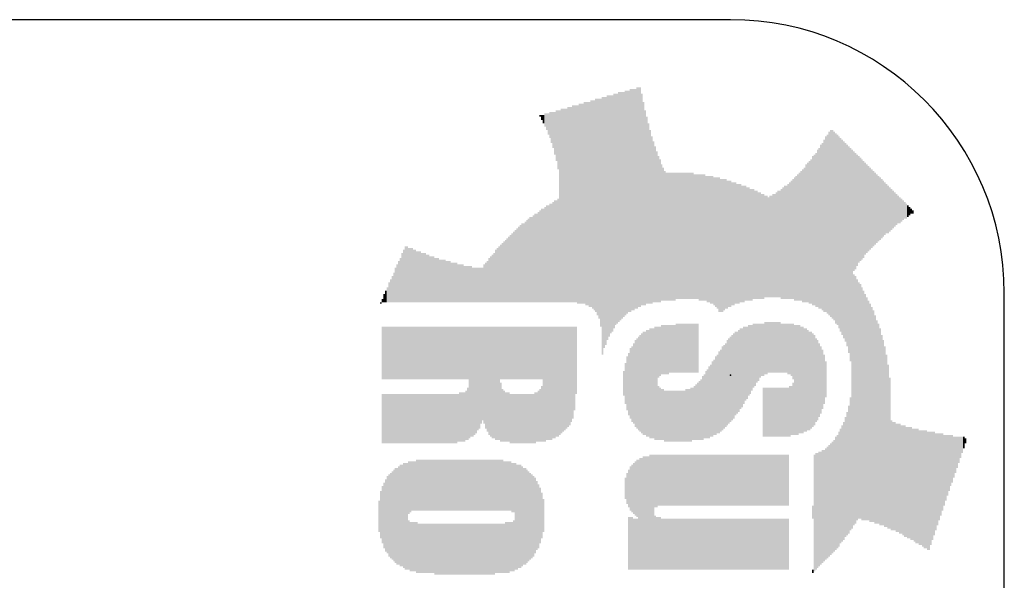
# Model space of a CAD drawing. Extents: x 0.03 to 1.48, y 0 to 0.8.
# Tile 5 of 5: x 1.12 to 1.48, y 0.6 to 0.8. Entities that reach past the tile are written whole.
import ezdxf

# ---------------------------------------------------------------- set-up
doc = ezdxf.new("R2010")
doc.units = 0
for name, color, linetype in [('20', 53, 'CONTINUOUS'), ('21', 7, 'CONTINUOUS'), ('23', 53, 'CONTINUOUS')]:
    doc.layers.add(name, color=color, linetype=linetype)

# ---------------------------------------------------------------- blocks, each defined once
blk = doc.blocks.new('RECT')
blk.add_solid([(-0.5, -0.5), (0.5, -0.5), (-0.5, 0.5), (0.5, 0.5)])

msp = doc.modelspace()

# ---------------------------------------------------------------- linework, layer by layer
at = {"layer": '20'}
for p, q in [((1.38, 0.8), (0.13, 0.8)), ((1.48, 0.1), (1.48, 0.7))]:
    msp.add_line(p, q, dxfattribs=at)
msp.add_arc((1.38, 0.7), 0.1, 0, 90, dxfattribs=at)
at = {"layer": '23'}
msp.add_point((1.38, 0.67), dxfattribs=at)

# ---------------------------------------------------------------- block references
at = {"layer": '21', "yscale": 0.0006, "rotation": 270}
for p, xscale in [((1.3392, 0.7315), 0.084), ((1.3398, 0.7318), 0.0834), ((1.3404, 0.7321), 0.0828), ((1.341, 0.7324), 0.0822), ((1.3416, 0.733), 0.0822), ((1.3422, 0.7333), 0.0816), ((1.3428, 0.7336), 0.081), ((1.3434, 0.7339), 0.0816), ((1.344, 0.7342), 0.081), ((1.3446, 0.7342), 0.081), ((1.3452, 0.7345), 0.0804), ((1.3458, 0.7348), 0.081), ((1.3464, 0.7351), 0.0804), ((1.347, 0.7351), 0.0804), ((1.3266, 0.733), 0.0738), ((1.3272, 0.7327), 0.0744), ((1.3278, 0.7327), 0.0744), ((1.3284, 0.7324), 0.075), ((1.329, 0.7327), 0.0756), ((1.3296, 0.7324), 0.0762), ((1.3302, 0.7321), 0.0768), ((1.3308, 0.7321), 0.078), ((1.3314, 0.7315), 0.0792), ((1.332, 0.7309), 0.0804), ((1.3326, 0.7294), 0.0834), ((1.3332, 0.7246), 0.0942), ((1.3338, 0.7258), 0.0918), ((1.3344, 0.7264), 0.0906), ((1.335, 0.7276), 0.0894), ((1.3356, 0.7282), 0.0882), ((1.3362, 0.7288), 0.087), ((1.3368, 0.7291), 0.0864), ((1.3374, 0.73), 0.0858), ((1.338, 0.7306), 0.0846), ((1.3386, 0.7309), 0.084), ((1.3476, 0.7342), 0.0774), ((1.3482, 0.7327), 0.0744), ((1.3164, 0.7576), 0.0186), ((1.317, 0.7561), 0.0216), ((1.3176, 0.7318), 0.0702), ((1.3182, 0.7321), 0.0708), ((1.3188, 0.7321), 0.0708), ((1.3194, 0.7321), 0.0708), ((1.32, 0.7321), 0.0708), ((1.3206, 0.7324), 0.0714), ((1.3212, 0.7324), 0.0714), ((1.3218, 0.7324), 0.0714), ((1.3224, 0.7327), 0.072), ((1.323, 0.7327), 0.072), ((1.3236, 0.7327), 0.072), ((1.3242, 0.7324), 0.0726), ((1.3248, 0.7327), 0.0732), ((1.3254, 0.7327), 0.0732), ((1.326, 0.7327), 0.0732), ((1.3488, 0.7312), 0.0714), ((1.3104, 0.7648), 0.0006), ((1.311, 0.7642), 0.0018), ((1.3116, 0.7636), 0.003), ((1.3122, 0.7633), 0.0048), ((1.3128, 0.7627), 0.006), ((1.3134, 0.7618), 0.0078), ((1.314, 0.7615), 0.0096), ((1.3146, 0.7606), 0.0114), ((1.3152, 0.7597), 0.0132), ((1.3158, 0.7585), 0.0156), ((1.3494, 0.7303), 0.0684), ((1.35, 0.7291), 0.066), ((1.3506, 0.7279), 0.0636), ((1.4166, 0.7255), 0.0684), ((1.4172, 0.7252), 0.069), ((1.3512, 0.7267), 0.0612), ((1.4142, 0.7246), 0.063), ((1.4148, 0.7252), 0.0642), ((1.4154, 0.7252), 0.0654), ((1.416, 0.7255), 0.0672), ((1.4178, 0.7246), 0.069), ((1.4184, 0.7237), 0.0696), ((1.419, 0.7231), 0.0696), ((1.4196, 0.7222), 0.0702), ((1.4202, 0.7213), 0.0708), ((1.4208, 0.7204), 0.0714), ((1.3518, 0.7261), 0.0588), ((1.3524, 0.7252), 0.057), ((1.4118, 0.7237), 0.0576), ((1.4124, 0.7237), 0.0588), ((1.413, 0.7243), 0.06), ((1.4136, 0.7243), 0.0612), ((1.4214, 0.7195), 0.072), ((1.422, 0.7186), 0.0726), ((1.4226, 0.7174), 0.0738), ((1.4232, 0.7159), 0.0756), ((1.4238, 0.7141), 0.078), ((1.4244, 0.6832), 0.1386), ((1.353, 0.7243), 0.0552), ((1.3536, 0.7234), 0.0534), ((1.3542, 0.7228), 0.0522), ((1.4094, 0.7225), 0.0528), ((1.41, 0.7228), 0.0546), ((1.4106, 0.7231), 0.0552), ((1.4112, 0.7231), 0.0564), ((1.425, 0.73), 0.0438), ((1.4256, 0.73), 0.0426), ((1.4262, 0.7303), 0.0408), ((1.4268, 0.7306), 0.039), ((1.4274, 0.7306), 0.0378), ((1.428, 0.7306), 0.0366), ((1.3548, 0.7222), 0.0498), ((1.3554, 0.7216), 0.0486), ((1.4064, 0.721), 0.0486), ((1.407, 0.7213), 0.0492), ((1.4076, 0.7219), 0.0504), ((1.4082, 0.7222), 0.051), ((1.4088, 0.7222), 0.0522), ((1.4286, 0.7306), 0.0354), ((1.4292, 0.7309), 0.0336), ((1.4298, 0.7309), 0.0324), ((1.4304, 0.7309), 0.0312), ((1.431, 0.7309), 0.03), ((1.4316, 0.7309), 0.0288), ((1.356, 0.721), 0.0474), ((1.3566, 0.7207), 0.0468), ((1.3572, 0.7207), 0.0468), ((1.3578, 0.7207), 0.0468), ((1.3584, 0.7207), 0.0468), ((1.359, 0.7207), 0.0468), ((1.3596, 0.7207), 0.0468), ((1.3602, 0.721), 0.0462), ((1.3608, 0.721), 0.0462), ((1.3614, 0.721), 0.0462), ((1.362, 0.721), 0.0462), ((1.3626, 0.721), 0.0462), ((1.3632, 0.721), 0.0462), ((1.3638, 0.721), 0.0462), ((1.3644, 0.721), 0.0462), ((1.365, 0.721), 0.0462), ((1.3656, 0.721), 0.0462), ((1.3662, 0.721), 0.0462), ((1.3668, 0.7207), 0.0456), ((1.3674, 0.7207), 0.0456), ((1.368, 0.7207), 0.0456), ((1.3686, 0.7204), 0.0462), ((1.3692, 0.7204), 0.0462), ((1.3698, 0.7204), 0.0462), ((1.3704, 0.7204), 0.0462), ((1.371, 0.7201), 0.0456), ((1.3716, 0.7198), 0.0462), ((1.3722, 0.7198), 0.0462), ((1.3728, 0.7195), 0.0468), ((1.3734, 0.7195), 0.0468), ((1.374, 0.7189), 0.0468), ((1.3746, 0.7186), 0.0474), ((1.3752, 0.7183), 0.048), ((1.3758, 0.7177), 0.0492), ((1.3764, 0.7174), 0.0486), ((1.377, 0.7174), 0.0486), ((1.3776, 0.7177), 0.048), ((1.3782, 0.718), 0.0474), ((1.4028, 0.7198), 0.0438), ((1.4034, 0.7198), 0.045), ((1.404, 0.7201), 0.0456), ((1.4046, 0.7204), 0.0462), ((1.4052, 0.7207), 0.0468), ((1.4058, 0.721), 0.0474), ((1.4322, 0.7309), 0.0276), ((1.4328, 0.7309), 0.0264), ((1.4334, 0.7309), 0.0252), ((1.434, 0.7309), 0.024), ((1.4346, 0.7309), 0.0228), ((1.4352, 0.7309), 0.0216), ((1.3788, 0.7177), 0.0468), ((1.3794, 0.718), 0.0462), ((1.38, 0.718), 0.0462), ((1.3806, 0.718), 0.045), ((1.3812, 0.718), 0.045), ((1.3818, 0.7183), 0.0444), ((1.3824, 0.718), 0.0438), ((1.383, 0.718), 0.0438), ((1.3836, 0.7183), 0.0432), ((1.3842, 0.718), 0.0426), ((1.3848, 0.718), 0.0426), ((1.3854, 0.7183), 0.042), ((1.386, 0.718), 0.0414), ((1.3866, 0.718), 0.0414), ((1.3872, 0.7177), 0.0408), ((1.3878, 0.7177), 0.0408), ((1.3884, 0.718), 0.0402), ((1.3986, 0.718), 0.0402), ((1.3992, 0.7183), 0.0408), ((1.3998, 0.7186), 0.0414), ((1.4004, 0.7186), 0.0414), ((1.401, 0.7189), 0.042), ((1.4016, 0.7192), 0.0426), ((1.4022, 0.7195), 0.0432), ((1.4358, 0.7309), 0.0204), ((1.4364, 0.7309), 0.0192), ((1.437, 0.7309), 0.018), ((1.4376, 0.7306), 0.0174), ((1.4382, 0.7306), 0.0162), ((1.4388, 0.7306), 0.015), ((1.317, 0.7156), 0.0378), ((1.389, 0.7177), 0.0396), ((1.3896, 0.7177), 0.0396), ((1.3902, 0.7174), 0.039), ((1.3908, 0.7174), 0.039), ((1.3914, 0.7171), 0.0384), ((1.392, 0.7171), 0.0384), ((1.3926, 0.7171), 0.0372), ((1.3932, 0.7171), 0.0372), ((1.3938, 0.7168), 0.0366), ((1.3944, 0.7171), 0.0372), ((1.395, 0.7171), 0.0372), ((1.3956, 0.7174), 0.0378), ((1.3962, 0.7174), 0.0378), ((1.3968, 0.7177), 0.0384), ((1.3974, 0.718), 0.039), ((1.398, 0.718), 0.039), ((1.4394, 0.7306), 0.0138), ((1.44, 0.7306), 0.0126), ((1.4406, 0.7306), 0.0114), ((1.4412, 0.7306), 0.0102), ((1.4418, 0.7303), 0.0096), ((1.4424, 0.7303), 0.0084), ((1.311, 0.7138), 0.0342), ((1.3116, 0.7138), 0.0342), ((1.3122, 0.7141), 0.0348), ((1.3128, 0.7144), 0.0354), ((1.3134, 0.7144), 0.0354), ((1.314, 0.7147), 0.036), ((1.3146, 0.7147), 0.036), ((1.3152, 0.715), 0.0366), ((1.3158, 0.7153), 0.0372), ((1.3164, 0.7153), 0.0372), ((1.443, 0.7303), 0.0072), ((1.4436, 0.7303), 0.006), ((1.4442, 0.73), 0.0054), ((1.4448, 0.73), 0.0042), ((1.4454, 0.73), 0.003), ((1.446, 0.73), 0.0018), ((1.3062, 0.712), 0.0306), ((1.3068, 0.7123), 0.0312), ((1.3074, 0.7123), 0.0312), ((1.308, 0.7126), 0.0318), ((1.3086, 0.7129), 0.0324), ((1.3092, 0.7129), 0.0324), ((1.3098, 0.7132), 0.033), ((1.3104, 0.7135), 0.0336), ((1.4466, 0.7297), 0.0012), ((1.302, 0.7102), 0.027), ((1.3026, 0.7105), 0.0276), ((1.3032, 0.7108), 0.0282), ((1.3038, 0.7111), 0.0288), ((1.3044, 0.7111), 0.0288), ((1.305, 0.7114), 0.0294), ((1.3056, 0.7117), 0.03), ((1.2984, 0.7084), 0.0234), ((1.299, 0.7087), 0.024), ((1.2996, 0.709), 0.0246), ((1.3002, 0.7093), 0.0252), ((1.3008, 0.7096), 0.0258), ((1.3014, 0.7099), 0.0264), ((1.2612, 0.7069), 0.0204), ((1.2618, 0.7069), 0.0204), ((1.2624, 0.7066), 0.0198), ((1.263, 0.7066), 0.0198), ((1.2636, 0.7066), 0.0198), ((1.2948, 0.7066), 0.0198), ((1.2954, 0.7069), 0.0204), ((1.296, 0.7072), 0.021), ((1.2966, 0.7075), 0.0216), ((1.2972, 0.7078), 0.0222), ((1.2978, 0.7081), 0.0228), ((1.2594, 0.7048), 0.0162), ((1.26, 0.7057), 0.018), ((1.2606, 0.7063), 0.0192), ((1.2642, 0.7063), 0.0192), ((1.2648, 0.7063), 0.0192), ((1.2654, 0.706), 0.0186), ((1.266, 0.706), 0.0186), ((1.2666, 0.706), 0.0186), ((1.2672, 0.7057), 0.018), ((1.2678, 0.7057), 0.018), ((1.2684, 0.7057), 0.018), ((1.269, 0.7054), 0.0174), ((1.2696, 0.7054), 0.0174), ((1.2702, 0.7051), 0.0168), ((1.2708, 0.7051), 0.0168), ((1.2714, 0.7051), 0.0168), ((1.272, 0.7048), 0.0162), ((1.2726, 0.7048), 0.0162), ((1.2732, 0.7048), 0.0162), ((1.2918, 0.7048), 0.0162), ((1.2924, 0.7051), 0.0168), ((1.293, 0.7054), 0.0174), ((1.2936, 0.7057), 0.018), ((1.2942, 0.7063), 0.0192), ((1.2576, 0.703), 0.0126), ((1.2582, 0.7036), 0.0138), ((1.2588, 0.7042), 0.015), ((1.2738, 0.7045), 0.0156), ((1.2744, 0.7045), 0.0156), ((1.275, 0.7045), 0.0156), ((1.2756, 0.7045), 0.0156), ((1.2762, 0.7042), 0.015), ((1.2768, 0.7042), 0.015), ((1.2774, 0.7042), 0.015), ((1.278, 0.7039), 0.0144), ((1.2786, 0.7039), 0.0144), ((1.2792, 0.7039), 0.0144), ((1.2798, 0.7039), 0.0144), ((1.2804, 0.7036), 0.0138), ((1.281, 0.7036), 0.0138), ((1.2816, 0.7036), 0.0138), ((1.2822, 0.7036), 0.0138), ((1.2828, 0.7033), 0.0132), ((1.2834, 0.7033), 0.0132), ((1.284, 0.7033), 0.0132), ((1.2846, 0.7033), 0.0132), ((1.2852, 0.7033), 0.0132), ((1.2858, 0.703), 0.0126), ((1.2864, 0.703), 0.0126), ((1.287, 0.703), 0.0126), ((1.2876, 0.703), 0.0126), ((1.2882, 0.703), 0.0126), ((1.2888, 0.703), 0.0126), ((1.2894, 0.703), 0.0126), ((1.29, 0.7036), 0.0138), ((1.2906, 0.7039), 0.0144), ((1.2912, 0.7042), 0.015), ((1.2564, 0.7015), 0.0096), ((1.257, 0.7021), 0.0108), ((1.425, 0.661), 0.0918), ((1.4256, 0.661), 0.0906), ((1.2546, 0.6994), 0.0054), ((1.2552, 0.7003), 0.0072), ((1.2558, 0.7009), 0.0084), ((1.4262, 0.661), 0.0882), ((1.4268, 0.6607), 0.0864), ((1.4274, 0.6604), 0.0858), ((1.428, 0.6595), 0.0852), ((1.2534, 0.6982), 0.003), ((1.254, 0.6988), 0.0042), ((1.4286, 0.6589), 0.084), ((1.4292, 0.6583), 0.0828), ((1.4298, 0.6577), 0.0816), ((1.2522, 0.6964), 0.0006), ((1.2528, 0.6973), 0.0012), ((1.4304, 0.6571), 0.0804), ((1.431, 0.6562), 0.0798), ((1.4316, 0.6556), 0.0786), ((1.4322, 0.655), 0.0774), ((1.4328, 0.6538), 0.0762), ((1.2528, 0.6781), 0.0192), ((1.2534, 0.6781), 0.0192), ((1.254, 0.6781), 0.0192), ((1.2546, 0.6781), 0.0192), ((1.2552, 0.6781), 0.0192), ((1.2558, 0.6781), 0.0192), ((1.2564, 0.6781), 0.0192), ((1.257, 0.6781), 0.0192), ((1.2576, 0.6781), 0.0192), ((1.2582, 0.6781), 0.0192), ((1.2588, 0.6781), 0.0192), ((1.2594, 0.6781), 0.0192), ((1.26, 0.6781), 0.0192), ((1.2606, 0.6781), 0.0192), ((1.2612, 0.6781), 0.0192), ((1.2618, 0.6781), 0.0192), ((1.2624, 0.6781), 0.0192), ((1.263, 0.6781), 0.0192), ((1.2636, 0.6781), 0.0192), ((1.2642, 0.6781), 0.0192), ((1.2648, 0.6781), 0.0192), ((1.2654, 0.6781), 0.0192), ((1.266, 0.6781), 0.0192), ((1.2666, 0.6781), 0.0192), ((1.2672, 0.6781), 0.0192), ((1.2678, 0.6781), 0.0192), ((1.2684, 0.6781), 0.0192), ((1.269, 0.6781), 0.0192), ((1.2696, 0.6781), 0.0192), ((1.2702, 0.6781), 0.0192), ((1.2708, 0.6781), 0.0192), ((1.2714, 0.6781), 0.0192), ((1.272, 0.6781), 0.0192), ((1.2726, 0.6781), 0.0192), ((1.2732, 0.6781), 0.0192), ((1.2738, 0.6781), 0.0192), ((1.2744, 0.6781), 0.0192), ((1.275, 0.6781), 0.0192), ((1.2756, 0.6781), 0.0192), ((1.2762, 0.6781), 0.0192), ((1.2768, 0.6781), 0.0192), ((1.2774, 0.6781), 0.0192), ((1.278, 0.6781), 0.0192), ((1.2786, 0.6781), 0.0192), ((1.2792, 0.6781), 0.0192), ((1.2798, 0.6781), 0.0192), ((1.2804, 0.6781), 0.0192), ((1.281, 0.6781), 0.0192), ((1.2816, 0.6781), 0.0192), ((1.2822, 0.6781), 0.0192), ((1.2828, 0.6781), 0.0192), ((1.2834, 0.6781), 0.0192), ((1.284, 0.6781), 0.0192), ((1.2846, 0.6673), 0.0408), ((1.2852, 0.6676), 0.0402), ((1.2858, 0.6676), 0.0402), ((1.2864, 0.6679), 0.0396), ((1.287, 0.6682), 0.039), ((1.2876, 0.6688), 0.0378), ((1.2882, 0.6691), 0.0372), ((1.2888, 0.67), 0.0354), ((1.2894, 0.6706), 0.0342), ((1.29, 0.67), 0.0354), ((1.2906, 0.6691), 0.0372), ((1.2912, 0.6685), 0.0384), ((1.2918, 0.6679), 0.0396), ((1.2924, 0.6676), 0.0402), ((1.293, 0.6673), 0.0408), ((1.2936, 0.6673), 0.0408), ((1.2942, 0.667), 0.0414), ((1.2948, 0.667), 0.0414), ((1.2954, 0.667), 0.0414), ((1.296, 0.6781), 0.0192), ((1.2966, 0.6781), 0.0192), ((1.2972, 0.6781), 0.0192), ((1.2978, 0.6781), 0.0192), ((1.2984, 0.6781), 0.0192), ((1.299, 0.6781), 0.0192), ((1.2996, 0.6781), 0.0192), ((1.3002, 0.6781), 0.0192), ((1.3008, 0.6781), 0.0192), ((1.3014, 0.6781), 0.0192), ((1.302, 0.6781), 0.0192), ((1.3026, 0.6781), 0.0192), ((1.3032, 0.6781), 0.0192), ((1.3038, 0.6781), 0.0192), ((1.3044, 0.6781), 0.0192), ((1.305, 0.6781), 0.0192), ((1.3056, 0.6781), 0.0192), ((1.3062, 0.6781), 0.0192), ((1.3068, 0.6781), 0.0192), ((1.3074, 0.6781), 0.0192), ((1.308, 0.6781), 0.0192), ((1.3086, 0.6781), 0.0192), ((1.3092, 0.6781), 0.0192), ((1.3098, 0.6781), 0.0192), ((1.3104, 0.6781), 0.0192), ((1.311, 0.6781), 0.0192), ((1.3116, 0.6667), 0.042), ((1.3122, 0.6667), 0.042), ((1.3128, 0.667), 0.0414), ((1.3134, 0.667), 0.0414), ((1.314, 0.667), 0.0414), ((1.3146, 0.667), 0.0414), ((1.3152, 0.6673), 0.0408), ((1.3158, 0.6673), 0.0408), ((1.3164, 0.6676), 0.0402), ((1.317, 0.6676), 0.0402), ((1.3176, 0.6679), 0.0396), ((1.3182, 0.6682), 0.039), ((1.3188, 0.6685), 0.0384), ((1.3194, 0.6688), 0.0378), ((1.32, 0.6691), 0.0372), ((1.3206, 0.6694), 0.0366), ((1.3212, 0.6697), 0.036), ((1.3218, 0.6703), 0.0348), ((1.3224, 0.6709), 0.0336), ((1.323, 0.6724), 0.0306), ((1.3236, 0.6754), 0.0246), ((1.3524, 0.667), 0.0414), ((1.353, 0.667), 0.0414), ((1.3536, 0.6784), 0.0186), ((1.3542, 0.6787), 0.018), ((1.3548, 0.6793), 0.018), ((1.3554, 0.6793), 0.018), ((1.356, 0.6793), 0.018), ((1.3566, 0.6793), 0.018), ((1.3572, 0.6793), 0.018), ((1.3578, 0.6796), 0.0174), ((1.3584, 0.6796), 0.0174), ((1.359, 0.6796), 0.0174), ((1.3596, 0.6796), 0.0174), ((1.3602, 0.6799), 0.018), ((1.3608, 0.6799), 0.018), ((1.3614, 0.6799), 0.018), ((1.362, 0.6799), 0.018), ((1.3626, 0.6799), 0.018), ((1.3632, 0.6799), 0.018), ((1.3638, 0.6799), 0.018), ((1.3644, 0.6799), 0.018), ((1.365, 0.6799), 0.018), ((1.3656, 0.6799), 0.018), ((1.3662, 0.6799), 0.018), ((1.3668, 0.6799), 0.018), ((1.3674, 0.6799), 0.018), ((1.368, 0.6799), 0.018), ((1.3848, 0.6736), 0.0282), ((1.3854, 0.6742), 0.027), ((1.386, 0.6745), 0.0264), ((1.3866, 0.6754), 0.0258), ((1.3872, 0.6757), 0.0252), ((1.3878, 0.6763), 0.024), ((1.3884, 0.6772), 0.0234), ((1.389, 0.6775), 0.0228), ((1.3896, 0.6781), 0.0216), ((1.3902, 0.6784), 0.021), ((1.3908, 0.679), 0.0198), ((1.3914, 0.6793), 0.0192), ((1.392, 0.6793), 0.0192), ((1.3926, 0.6799), 0.0192), ((1.3932, 0.6799), 0.0192), ((1.3938, 0.6802), 0.0186), ((1.3944, 0.6802), 0.0186), ((1.395, 0.6802), 0.0186), ((1.3956, 0.6802), 0.0186), ((1.3962, 0.6802), 0.0186), ((1.3968, 0.6802), 0.0186), ((1.3974, 0.6802), 0.0186), ((1.398, 0.6802), 0.0186), ((1.3986, 0.6799), 0.018), ((1.3992, 0.6799), 0.018), ((1.3998, 0.6799), 0.018), ((1.4004, 0.6799), 0.018), ((1.401, 0.6796), 0.0186), ((1.4016, 0.6796), 0.0186), ((1.4022, 0.6793), 0.0192), ((1.4028, 0.6787), 0.0204), ((1.4034, 0.6682), 0.0402), ((1.404, 0.6682), 0.0402), ((1.4046, 0.6682), 0.0402), ((1.4052, 0.6685), 0.0396), ((1.4058, 0.6682), 0.039), ((1.4064, 0.6682), 0.039), ((1.4334, 0.6529), 0.0744), ((1.434, 0.6523), 0.0732), ((1.3464, 0.667), 0.0342), ((1.347, 0.667), 0.0354), ((1.3476, 0.667), 0.0366), ((1.3482, 0.667), 0.0378), ((1.3488, 0.667), 0.0378), ((1.3494, 0.667), 0.039), ((1.35, 0.667), 0.039), ((1.3506, 0.667), 0.0402), ((1.3512, 0.667), 0.0402), ((1.3518, 0.667), 0.0402), ((1.38, 0.6685), 0.0312), ((1.3806, 0.6691), 0.0312), ((1.3812, 0.6697), 0.0312), ((1.3818, 0.6706), 0.0306), ((1.3824, 0.6709), 0.03), ((1.383, 0.6715), 0.03), ((1.3836, 0.6724), 0.0294), ((1.3842, 0.6727), 0.0288), ((1.407, 0.6682), 0.0378), ((1.4076, 0.6682), 0.0378), ((1.4082, 0.6682), 0.0366), ((1.4088, 0.6679), 0.036), ((1.4094, 0.6682), 0.0354), ((1.41, 0.6682), 0.0342), ((1.4106, 0.6682), 0.033), ((1.4346, 0.6511), 0.072), ((1.4352, 0.6499), 0.0696), ((1.344, 0.6667), 0.0276), ((1.3446, 0.667), 0.0294), ((1.3452, 0.667), 0.0318), ((1.3458, 0.667), 0.033), ((1.377, 0.6652), 0.0306), ((1.3776, 0.6658), 0.0306), ((1.3782, 0.6664), 0.0306), ((1.3788, 0.6673), 0.0312), ((1.3794, 0.6679), 0.0312), ((1.4112, 0.6682), 0.0306), ((1.4118, 0.6682), 0.0294), ((1.4124, 0.6682), 0.027), ((1.413, 0.6682), 0.0246), ((1.4358, 0.649), 0.0678), ((1.4364, 0.6475), 0.066), ((1.3422, 0.667), 0.0198), ((1.3428, 0.6667), 0.0228), ((1.3434, 0.667), 0.0258), ((1.3746, 0.6625), 0.0288), ((1.3752, 0.6631), 0.0288), ((1.3758, 0.6637), 0.03), ((1.3764, 0.6643), 0.03), ((1.4136, 0.6685), 0.0216), ((1.4142, 0.6685), 0.018), ((1.437, 0.646), 0.063), ((1.3416, 0.667), 0.015), ((1.3722, 0.6601), 0.0264), ((1.3728, 0.6607), 0.0264), ((1.3734, 0.6613), 0.0276), ((1.374, 0.6619), 0.0276), ((1.4148, 0.6685), 0.0132), ((1.4376, 0.6439), 0.06), ((1.341, 0.667), 0.009), ((1.3698, 0.658), 0.0234), ((1.3704, 0.6586), 0.0234), ((1.371, 0.6592), 0.0246), ((1.3716, 0.6595), 0.0252), ((1.296, 0.6565), 0.0216), ((1.311, 0.6559), 0.0204), ((1.3536, 0.6562), 0.0198), ((1.3668, 0.6562), 0.0198), ((1.3674, 0.6565), 0.0204), ((1.368, 0.6568), 0.021), ((1.3686, 0.6571), 0.0216), ((1.3692, 0.6574), 0.0222), ((1.4016, 0.6568), 0.0186), ((1.4022, 0.6571), 0.018), ((1.4028, 0.6577), 0.0192), ((1.4382, 0.6415), 0.0552), ((1.2528, 0.6541), 0.018), ((1.2534, 0.6541), 0.018), ((1.254, 0.6541), 0.018), ((1.2546, 0.6541), 0.018), ((1.2552, 0.6541), 0.018), ((1.2558, 0.6541), 0.018), ((1.2564, 0.6541), 0.018), ((1.257, 0.6541), 0.018), ((1.2576, 0.6541), 0.018), ((1.2582, 0.6541), 0.018), ((1.2588, 0.6541), 0.018), ((1.2594, 0.6541), 0.018), ((1.26, 0.6541), 0.018), ((1.2606, 0.6541), 0.018), ((1.2612, 0.6541), 0.018), ((1.2618, 0.6541), 0.018), ((1.2624, 0.6541), 0.018), ((1.263, 0.6541), 0.018), ((1.2636, 0.6541), 0.018), ((1.2642, 0.6541), 0.018), ((1.2648, 0.6541), 0.018), ((1.2654, 0.6541), 0.018), ((1.266, 0.6541), 0.018), ((1.2666, 0.6541), 0.018), ((1.2672, 0.6541), 0.018), ((1.2678, 0.6541), 0.018), ((1.2684, 0.6541), 0.018), ((1.269, 0.6541), 0.018), ((1.2696, 0.6541), 0.018), ((1.2702, 0.6541), 0.018), ((1.2708, 0.6541), 0.018), ((1.2714, 0.6541), 0.018), ((1.272, 0.6541), 0.018), ((1.2726, 0.6541), 0.018), ((1.2732, 0.6541), 0.018), ((1.2738, 0.6541), 0.018), ((1.2744, 0.6541), 0.018), ((1.275, 0.6541), 0.018), ((1.2756, 0.6541), 0.018), ((1.2762, 0.6541), 0.018), ((1.2768, 0.6541), 0.018), ((1.2774, 0.6541), 0.018), ((1.278, 0.6541), 0.018), ((1.2786, 0.6541), 0.018), ((1.2792, 0.6541), 0.018), ((1.2798, 0.6541), 0.018), ((1.2804, 0.6544), 0.0174), ((1.281, 0.6547), 0.018), ((1.2816, 0.6547), 0.018), ((1.2822, 0.6547), 0.018), ((1.2828, 0.6547), 0.018), ((1.2834, 0.6553), 0.018), ((1.284, 0.6559), 0.0192), ((1.2966, 0.6553), 0.0192), ((1.2972, 0.655), 0.0186), ((1.2978, 0.6547), 0.018), ((1.2984, 0.6547), 0.018), ((1.299, 0.6547), 0.018), ((1.2996, 0.6541), 0.018), ((1.3002, 0.6541), 0.018), ((1.3008, 0.6541), 0.018), ((1.3014, 0.6541), 0.018), ((1.302, 0.6541), 0.018), ((1.3026, 0.6541), 0.018), ((1.3032, 0.6541), 0.018), ((1.3038, 0.6541), 0.018), ((1.3044, 0.6541), 0.018), ((1.305, 0.6541), 0.018), ((1.3056, 0.6541), 0.018), ((1.3062, 0.6541), 0.018), ((1.3068, 0.6541), 0.018), ((1.3074, 0.6541), 0.018), ((1.308, 0.6541), 0.018), ((1.3086, 0.6544), 0.0186), ((1.3092, 0.6547), 0.018), ((1.3098, 0.655), 0.0186), ((1.3104, 0.6553), 0.0192), ((1.3542, 0.6559), 0.0192), ((1.3548, 0.6556), 0.0186), ((1.3554, 0.6556), 0.0186), ((1.356, 0.655), 0.0186), ((1.3566, 0.655), 0.0186), ((1.3572, 0.655), 0.0186), ((1.3578, 0.655), 0.0186), ((1.3584, 0.655), 0.0186), ((1.359, 0.655), 0.0186), ((1.3596, 0.655), 0.0186), ((1.3602, 0.655), 0.0186), ((1.3608, 0.655), 0.0186), ((1.3614, 0.655), 0.0186), ((1.362, 0.655), 0.0186), ((1.3626, 0.655), 0.0186), ((1.3632, 0.655), 0.0186), ((1.3638, 0.6553), 0.0192), ((1.3644, 0.6553), 0.0192), ((1.365, 0.6553), 0.0192), ((1.3656, 0.6556), 0.0198), ((1.3662, 0.6559), 0.0192), ((1.392, 0.6565), 0.018), ((1.3926, 0.6565), 0.018), ((1.3932, 0.6565), 0.018), ((1.3938, 0.6565), 0.018), ((1.3944, 0.6565), 0.018), ((1.395, 0.6565), 0.018), ((1.3956, 0.6565), 0.018), ((1.3962, 0.6565), 0.018), ((1.3968, 0.6565), 0.018), ((1.3974, 0.6565), 0.018), ((1.398, 0.6565), 0.018), ((1.3986, 0.6565), 0.018), ((1.3992, 0.6565), 0.018), ((1.3998, 0.6565), 0.018), ((1.4004, 0.6565), 0.018), ((1.401, 0.6565), 0.018), ((1.4232, 0.6355), 0.0468), ((1.4238, 0.6376), 0.0486), ((1.4226, 0.634), 0.045), ((1.4208, 0.6304), 0.0426), ((1.4214, 0.6313), 0.0432), ((1.422, 0.6328), 0.0438), ((1.4388, 0.6334), 0.0402), ((1.4394, 0.6331), 0.0396), ((1.44, 0.6331), 0.0396), ((1.4406, 0.6325), 0.0396), ((1.4412, 0.6325), 0.0396), ((1.4418, 0.6322), 0.0402), ((1.4424, 0.6319), 0.0396), ((1.443, 0.6316), 0.0402), ((1.4436, 0.6313), 0.0408), ((1.419, 0.6274), 0.0414), ((1.4196, 0.6283), 0.042), ((1.4202, 0.6295), 0.042), ((1.4442, 0.631), 0.0402), ((1.4448, 0.6307), 0.0408), ((1.4454, 0.6307), 0.0408), ((1.446, 0.6304), 0.0414), ((1.4466, 0.6301), 0.0408), ((1.4472, 0.6298), 0.0414), ((1.4478, 0.6295), 0.042), ((1.4484, 0.6295), 0.042), ((1.449, 0.6289), 0.042), ((1.4496, 0.6289), 0.042), ((1.4502, 0.6286), 0.0426), ((1.4508, 0.6283), 0.0432), ((1.4514, 0.6283), 0.0432), ((1.452, 0.6277), 0.0432), ((1.4526, 0.6277), 0.0432), ((1.4532, 0.6286), 0.0414), ((1.4538, 0.6295), 0.0396), ((1.4544, 0.6304), 0.0378), ((1.455, 0.631), 0.0354), ((1.4556, 0.6319), 0.0336), ((1.4562, 0.6328), 0.0318), ((1.4568, 0.6337), 0.03), ((1.4574, 0.6346), 0.0282), ((1.458, 0.6352), 0.0258), ((1.4586, 0.6361), 0.024), ((1.4592, 0.637), 0.0222), ((1.4598, 0.6379), 0.0204), ((1.4604, 0.6388), 0.0186), ((1.461, 0.6394), 0.0174), ((1.416, 0.6241), 0.0408), ((1.4166, 0.6247), 0.0408), ((1.4172, 0.6253), 0.0408), ((1.4178, 0.6259), 0.0408), ((1.4184, 0.6268), 0.0414), ((1.4616, 0.64), 0.015), ((1.4622, 0.6409), 0.0132), ((1.4628, 0.6418), 0.0114), ((1.4634, 0.6427), 0.0096), ((1.464, 0.6436), 0.0078), ((1.4646, 0.6445), 0.006), ((1.4652, 0.6454), 0.0042), ((1.4658, 0.646), 0.0018), ((1.3506, 0.6199), 0.042), ((1.3512, 0.6199), 0.042), ((1.3518, 0.6199), 0.042), ((1.3524, 0.6313), 0.0192), ((1.353, 0.6313), 0.0192), ((1.3536, 0.6316), 0.0186), ((1.3542, 0.6316), 0.0186), ((1.3548, 0.6316), 0.0186), ((1.3554, 0.6316), 0.0186), ((1.356, 0.6316), 0.0186), ((1.3566, 0.6316), 0.0186), ((1.3572, 0.6316), 0.0186), ((1.3578, 0.6316), 0.0186), ((1.3584, 0.6316), 0.0186), ((1.359, 0.6316), 0.0186), ((1.3596, 0.6316), 0.0186), ((1.3602, 0.6316), 0.0186), ((1.3608, 0.6316), 0.0186), ((1.3614, 0.6316), 0.0186), ((1.362, 0.6316), 0.0186), ((1.3626, 0.6316), 0.0186), ((1.3632, 0.6316), 0.0186), ((1.3638, 0.6316), 0.0186), ((1.3644, 0.6316), 0.0186), ((1.365, 0.6316), 0.0186), ((1.3656, 0.6316), 0.0186), ((1.3662, 0.6316), 0.0186), ((1.3668, 0.6316), 0.0186), ((1.3674, 0.6316), 0.0186), ((1.368, 0.6316), 0.0186), ((1.3686, 0.6316), 0.0186), ((1.3692, 0.6316), 0.0186), ((1.3698, 0.6316), 0.0186), ((1.3704, 0.6316), 0.0186), ((1.371, 0.6316), 0.0186), ((1.3716, 0.6316), 0.0186), ((1.3722, 0.6316), 0.0186), ((1.3728, 0.6316), 0.0186), ((1.3734, 0.6316), 0.0186), ((1.374, 0.6316), 0.0186), ((1.3746, 0.6316), 0.0186), ((1.3752, 0.6316), 0.0186), ((1.3758, 0.6316), 0.0186), ((1.3764, 0.6316), 0.0186), ((1.377, 0.6316), 0.0186), ((1.3776, 0.6316), 0.0186), ((1.3782, 0.6316), 0.0186), ((1.3788, 0.6316), 0.0186), ((1.3794, 0.6316), 0.0186), ((1.38, 0.6316), 0.0186), ((1.3806, 0.6316), 0.0186), ((1.3812, 0.6316), 0.0186), ((1.3818, 0.6316), 0.0186), ((1.3824, 0.6316), 0.0186), ((1.383, 0.6316), 0.0186), ((1.3836, 0.6316), 0.0186), ((1.3842, 0.6316), 0.0186), ((1.3848, 0.6316), 0.0186), ((1.3854, 0.6316), 0.0186), ((1.386, 0.6316), 0.0186), ((1.3866, 0.6316), 0.0186), ((1.3872, 0.6316), 0.0186), ((1.3878, 0.6316), 0.0186), ((1.3884, 0.6316), 0.0186), ((1.389, 0.6316), 0.0186), ((1.3896, 0.6316), 0.0186), ((1.3902, 0.6316), 0.0186), ((1.3908, 0.6316), 0.0186), ((1.3914, 0.6316), 0.0186), ((1.392, 0.6316), 0.0186), ((1.3926, 0.6316), 0.0186), ((1.3932, 0.6316), 0.0186), ((1.3938, 0.6316), 0.0186), ((1.3944, 0.6316), 0.0186), ((1.395, 0.6316), 0.0186), ((1.3956, 0.6316), 0.0186), ((1.3962, 0.6316), 0.0186), ((1.3968, 0.6316), 0.0186), ((1.3974, 0.6316), 0.0186), ((1.398, 0.6316), 0.0186), ((1.3986, 0.6316), 0.0186), ((1.3992, 0.6316), 0.0186), ((1.3998, 0.6316), 0.0186), ((1.4004, 0.6316), 0.0186), ((1.401, 0.6316), 0.0186), ((1.4106, 0.6196), 0.0426), ((1.4112, 0.6202), 0.0426), ((1.4118, 0.6205), 0.042), ((1.4124, 0.6211), 0.042), ((1.413, 0.6214), 0.0414), ((1.4136, 0.622), 0.0414), ((1.4142, 0.6223), 0.0408), ((1.4148, 0.6229), 0.0408), ((1.4154, 0.6235), 0.0408), ((1.2594, 0.6187), 0.0372), ((1.26, 0.6187), 0.0372), ((1.2606, 0.6187), 0.0384), ((1.2612, 0.6184), 0.039), ((1.2618, 0.6184), 0.039), ((1.2624, 0.6289), 0.0192), ((1.263, 0.6292), 0.0186), ((1.2636, 0.6295), 0.018), ((1.2642, 0.6295), 0.018), ((1.2648, 0.6295), 0.018), ((1.2654, 0.6298), 0.0186), ((1.266, 0.6298), 0.0186), ((1.2666, 0.6298), 0.0186), ((1.2672, 0.6298), 0.0186), ((1.2678, 0.6298), 0.0186), ((1.2684, 0.6298), 0.0186), ((1.269, 0.6298), 0.0186), ((1.2696, 0.6298), 0.0186), ((1.2702, 0.6298), 0.0186), ((1.2708, 0.6298), 0.0186), ((1.2714, 0.6298), 0.0186), ((1.272, 0.6298), 0.0186), ((1.2726, 0.6298), 0.0186), ((1.2732, 0.6298), 0.0186), ((1.2738, 0.6298), 0.0186), ((1.2744, 0.6298), 0.0186), ((1.275, 0.6298), 0.0186), ((1.2756, 0.6298), 0.0186), ((1.2762, 0.6298), 0.0186), ((1.2768, 0.6298), 0.0186), ((1.2774, 0.6298), 0.0186), ((1.278, 0.6298), 0.0186), ((1.2786, 0.6298), 0.0186), ((1.2792, 0.6298), 0.0186), ((1.2798, 0.6298), 0.0186), ((1.2804, 0.6298), 0.0186), ((1.281, 0.6298), 0.0186), ((1.2816, 0.6298), 0.0186), ((1.2822, 0.6298), 0.0186), ((1.2828, 0.6298), 0.0186), ((1.2834, 0.6298), 0.0186), ((1.284, 0.6298), 0.0186), ((1.2846, 0.6298), 0.0186), ((1.2852, 0.6298), 0.0186), ((1.2858, 0.6298), 0.0186), ((1.2864, 0.6298), 0.0186), ((1.287, 0.6298), 0.0186), ((1.2876, 0.6298), 0.0186), ((1.2882, 0.6298), 0.0186), ((1.2888, 0.6298), 0.0186), ((1.2894, 0.6298), 0.0186), ((1.29, 0.6298), 0.0186), ((1.2906, 0.6298), 0.0186), ((1.2912, 0.6298), 0.0186), ((1.2918, 0.6298), 0.0186), ((1.2924, 0.6298), 0.0186), ((1.293, 0.6298), 0.0186), ((1.2936, 0.6298), 0.0186), ((1.2942, 0.6298), 0.0186), ((1.2948, 0.6298), 0.0186), ((1.2954, 0.6298), 0.0186), ((1.296, 0.6298), 0.0186), ((1.2966, 0.6298), 0.0186), ((1.2972, 0.6295), 0.018), ((1.2978, 0.6295), 0.018), ((1.2984, 0.6295), 0.018), ((1.299, 0.6295), 0.018), ((1.2996, 0.6295), 0.018), ((1.3002, 0.6289), 0.018), ((1.3008, 0.6289), 0.018), ((1.3014, 0.6184), 0.039), ((1.302, 0.6181), 0.0384), ((1.3026, 0.6184), 0.0378), ((1.3032, 0.6184), 0.0378), ((1.344, 0.6286), 0.0174), ((1.3446, 0.6286), 0.0186), ((1.3452, 0.6286), 0.0198), ((1.3458, 0.6286), 0.021), ((1.3464, 0.619), 0.0402), ((1.347, 0.6193), 0.0408), ((1.3476, 0.6193), 0.0408), ((1.3482, 0.6196), 0.0414), ((1.3488, 0.6196), 0.0414), ((1.3494, 0.6196), 0.0414), ((1.35, 0.6196), 0.0414), ((1.2552, 0.6187), 0.03), ((1.2558, 0.6187), 0.0312), ((1.2564, 0.6187), 0.0324), ((1.257, 0.6187), 0.0336), ((1.2576, 0.6187), 0.0348), ((1.2582, 0.6184), 0.0354), ((1.2588, 0.6187), 0.036), ((1.3038, 0.6184), 0.0366), ((1.3044, 0.6184), 0.0354), ((1.305, 0.6184), 0.0354), ((1.3056, 0.6184), 0.0342), ((1.3062, 0.6184), 0.033), ((1.3068, 0.6184), 0.0318), ((1.3074, 0.6184), 0.0306), ((1.3422, 0.6286), 0.0114), ((1.3428, 0.6286), 0.0138), ((1.3434, 0.6286), 0.0162), ((1.2534, 0.6187), 0.024), ((1.254, 0.6187), 0.0264), ((1.2546, 0.619), 0.0282), ((1.308, 0.6184), 0.0294), ((1.3086, 0.6187), 0.0276), ((1.3092, 0.6187), 0.0252), ((1.3098, 0.6184), 0.0234), ((1.3416, 0.6286), 0.0078), ((1.2522, 0.619), 0.0174), ((1.2528, 0.619), 0.021), ((1.3104, 0.6187), 0.0204), ((1.311, 0.6187), 0.0168), ((1.2516, 0.6184), 0.0114), ((1.3116, 0.6187), 0.012), ((1.41, 0.6199), 0.0048), ((1.2624, 0.6079), 0.018), ((1.263, 0.6073), 0.018), ((1.2636, 0.6073), 0.018), ((1.2642, 0.6073), 0.018), ((1.2648, 0.6073), 0.018), ((1.2654, 0.607), 0.0186), ((1.266, 0.6067), 0.018), ((1.2666, 0.6067), 0.018), ((1.2672, 0.6067), 0.018), ((1.2678, 0.6067), 0.018), ((1.2684, 0.6067), 0.018), ((1.269, 0.6067), 0.018), ((1.2696, 0.6067), 0.018), ((1.2702, 0.6067), 0.018), ((1.2708, 0.6067), 0.018), ((1.2714, 0.6067), 0.018), ((1.272, 0.6064), 0.0186), ((1.2726, 0.6064), 0.0186), ((1.2732, 0.6064), 0.0186), ((1.2738, 0.6064), 0.0186), ((1.2744, 0.6064), 0.0186), ((1.275, 0.6064), 0.0186), ((1.2756, 0.6064), 0.0186), ((1.2762, 0.6064), 0.0186), ((1.2768, 0.6064), 0.0186), ((1.2774, 0.6064), 0.0186), ((1.278, 0.6064), 0.0186), ((1.2786, 0.6064), 0.0186), ((1.2792, 0.6064), 0.0186), ((1.2798, 0.6064), 0.0186), ((1.2804, 0.6064), 0.0186), ((1.281, 0.6064), 0.0186), ((1.2816, 0.6064), 0.0186), ((1.2822, 0.6064), 0.0186), ((1.2828, 0.6064), 0.0186), ((1.2834, 0.6064), 0.0186), ((1.284, 0.6064), 0.0186), ((1.2846, 0.6064), 0.0186), ((1.2852, 0.6064), 0.0186), ((1.2858, 0.6064), 0.0186), ((1.2864, 0.6064), 0.0186), ((1.287, 0.6064), 0.0186), ((1.2876, 0.6064), 0.0186), ((1.2882, 0.6064), 0.0186), ((1.2888, 0.6064), 0.0186), ((1.2894, 0.6064), 0.0186), ((1.29, 0.6064), 0.0186), ((1.2906, 0.6064), 0.0186), ((1.2912, 0.6064), 0.0186), ((1.2918, 0.6064), 0.0186), ((1.2924, 0.6064), 0.0186), ((1.293, 0.6064), 0.0186), ((1.2936, 0.6064), 0.0186), ((1.2942, 0.6067), 0.018), ((1.2948, 0.6067), 0.018), ((1.2954, 0.6067), 0.018), ((1.296, 0.6067), 0.018), ((1.2966, 0.6067), 0.018), ((1.2972, 0.6067), 0.018), ((1.2978, 0.607), 0.0186), ((1.2984, 0.607), 0.0186), ((1.299, 0.607), 0.0186), ((1.2996, 0.6073), 0.018), ((1.3002, 0.6073), 0.018), ((1.3008, 0.6076), 0.0186), ((1.3428, 0.6085), 0.0192), ((1.3434, 0.6085), 0.0192), ((1.344, 0.6085), 0.0192), ((1.3446, 0.6082), 0.0186), ((1.3452, 0.6082), 0.0186), ((1.3458, 0.6082), 0.0186), ((1.3524, 0.6088), 0.0198), ((1.353, 0.6085), 0.0192), ((1.3536, 0.6085), 0.0192), ((1.3542, 0.6085), 0.0192), ((1.3548, 0.6082), 0.0186), ((1.3554, 0.6082), 0.0186), ((1.356, 0.6082), 0.0186), ((1.3566, 0.6082), 0.0186), ((1.3572, 0.6082), 0.0186), ((1.3578, 0.6082), 0.0186), ((1.3584, 0.6082), 0.0186), ((1.359, 0.6082), 0.0186), ((1.3596, 0.6082), 0.0186), ((1.3602, 0.6082), 0.0186), ((1.3608, 0.6082), 0.0186), ((1.3614, 0.6082), 0.0186), ((1.362, 0.6082), 0.0186), ((1.3626, 0.6082), 0.0186), ((1.3632, 0.6082), 0.0186), ((1.3638, 0.6082), 0.0186), ((1.3644, 0.6082), 0.0186), ((1.365, 0.6082), 0.0186), ((1.3656, 0.6082), 0.0186), ((1.3662, 0.6082), 0.0186), ((1.3668, 0.6082), 0.0186), ((1.3674, 0.6082), 0.0186), ((1.368, 0.6082), 0.0186), ((1.3686, 0.6082), 0.0186), ((1.3692, 0.6082), 0.0186), ((1.3698, 0.6082), 0.0186), ((1.3704, 0.6082), 0.0186), ((1.371, 0.6082), 0.0186), ((1.3716, 0.6082), 0.0186), ((1.3722, 0.6082), 0.0186), ((1.3728, 0.6082), 0.0186), ((1.3734, 0.6082), 0.0186), ((1.374, 0.6082), 0.0186), ((1.3746, 0.6082), 0.0186), ((1.3752, 0.6082), 0.0186), ((1.3758, 0.6082), 0.0186), ((1.3764, 0.6082), 0.0186), ((1.377, 0.6082), 0.0186), ((1.3776, 0.6082), 0.0186), ((1.3782, 0.6082), 0.0186), ((1.3788, 0.6082), 0.0186), ((1.3794, 0.6082), 0.0186), ((1.38, 0.6082), 0.0186), ((1.3806, 0.6082), 0.0186), ((1.3812, 0.6082), 0.0186), ((1.3818, 0.6082), 0.0186), ((1.3824, 0.6082), 0.0186), ((1.383, 0.6082), 0.0186), ((1.3836, 0.6082), 0.0186), ((1.3842, 0.6082), 0.0186), ((1.3848, 0.6082), 0.0186), ((1.3854, 0.6082), 0.0186), ((1.386, 0.6082), 0.0186), ((1.3866, 0.6082), 0.0186), ((1.3872, 0.6082), 0.0186), ((1.3878, 0.6082), 0.0186), ((1.3884, 0.6082), 0.0186), ((1.389, 0.6082), 0.0186), ((1.3896, 0.6082), 0.0186), ((1.3902, 0.6082), 0.0186), ((1.3908, 0.6082), 0.0186), ((1.3914, 0.6082), 0.0186), ((1.392, 0.6082), 0.0186), ((1.3926, 0.6082), 0.0186), ((1.3932, 0.6082), 0.0186), ((1.3938, 0.6082), 0.0186), ((1.3944, 0.6082), 0.0186), ((1.395, 0.6082), 0.0186), ((1.3956, 0.6082), 0.0186), ((1.3962, 0.6082), 0.0186), ((1.3968, 0.6082), 0.0186), ((1.3974, 0.6082), 0.0186), ((1.398, 0.6082), 0.0186), ((1.3986, 0.6082), 0.0186), ((1.3992, 0.6082), 0.0186), ((1.3998, 0.6082), 0.0186), ((1.4004, 0.6082), 0.0186), ((1.401, 0.6082), 0.0186), ((1.41, 0.5983), 0.0012)]:
    msp.add_blockref('RECT', p, dxfattribs=dict(at, xscale=xscale))

doc.saveas('drawing.dxf')
